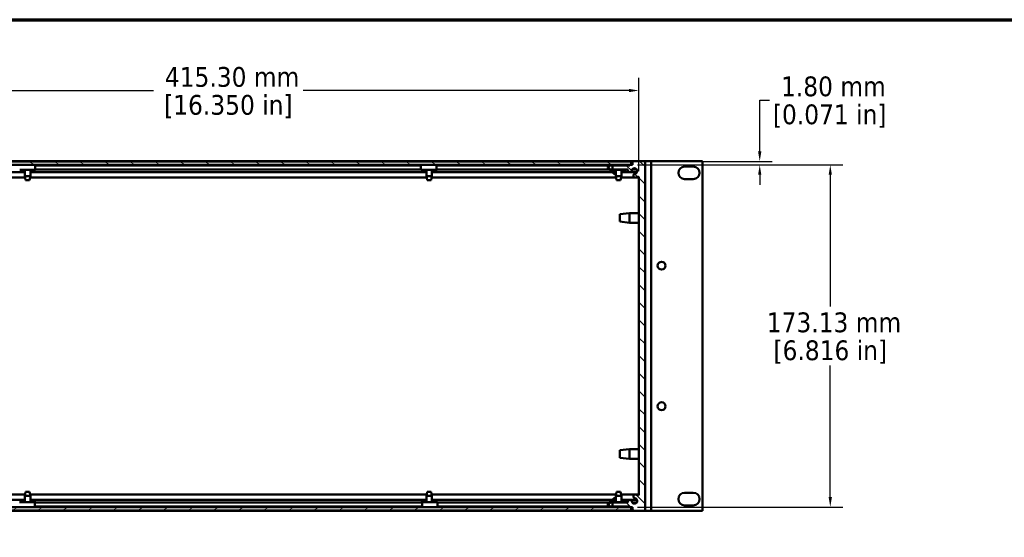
# Model space of a CAD drawing. Header units: millimetres. Extents: x 25 to 1702, y 51 to 1067.
# Tile 6 of 12: x 317 to 815, y 805 to 1067. Entities that reach past the tile are written whole.
import ezdxf

# ---------------------------------------------------------------- set-up
doc = ezdxf.new("R2010")
doc.units = ezdxf.units.MM
doc.header["$LTSCALE"] = 2
for name, color, linetype, lineweight in [('Border (ANSI)', 7, 'Continuous', 70), ('Dimension (ANSI)', 7, 'Continuous', 25), ('Hatch (ANSI)', 7, 'Continuous', 18), ('Visible (ANSI)', 7, 'Continuous', 50)]:
    doc.layers.add(name, color=color, linetype=linetype, lineweight=lineweight)
doc.styles.add('Note Text (ANSI)', font='tahoma.ttf')
doc.dimstyles.new('Default - mm (ANSI)', dxfattribs={"dimscale": 2, "dimtxt": 5, "dimasz": 2.5, "dimexe": 3.175, "dimexo": 1.6002, "dimgap": 0.8, "dimtad": 0, "dimtih": 1, "dimtoh": 1, "dimrnd": 1e-08, "dimzin": 0, "dimdsep": 46, "dimtxsty": 'Note Text (ANSI)', "dimcen": 0.09, "dimdle": 10, "dimclrd": 256, "dimclre": 256, "dimclrt": 256, "dimadec": 1, "dimazin": 0, "dimtfac": 0.6096, "dimtofl": 0, "dimtmove": 0, "dimatfit": 3, "dimldrblk": 'Filled-1', "dimfxl": 1, "dimtolj": 1, "dimtzin": 0, "dimlwd": -1, "dimlwe": -1, "dimarcsym": 0})

# ---------------------------------------------------------------- blocks, each defined once
blk = doc.blocks.new('Borders Default Border')
at = {"layer": 'Border (ANSI)', "flags": 128}
blk.add_lwpolyline([(12.7, 25.4), (12.7, 533.4), (850.9, 533.4), (850.9, 25.4), (12.7, 25.4)], dxfattribs=at)
blk = doc.blocks.new('*D19')
at = {"layer": 'Defpoints', "color": 0, "transparency": 16777216}
for p in [(629.76, 1030.95), (214.46, 986.95), (629.76, 986.95)]:
    blk.add_point(p, dxfattribs=at)
at = {"layer": 'Dimension (ANSI)', "transparency": 16777216}
for p, q in [((214.46, 990.15), (214.46, 1037.3)), ((629.76, 990.15), (629.76, 1037.3)), ((219.46, 1030.95), (384.24, 1030.95)), ((624.76, 1030.95), (459.98, 1030.95))]:
    blk.add_line(p, q, dxfattribs=at)
for points in [[(219.46, 1031.79), (219.46, 1030.12), (214.46, 1030.95)], [(624.76, 1031.79), (624.76, 1030.12), (629.76, 1030.95)]]:
    blk.add_solid(points, dxfattribs=at)
at = {"layer": 'Dimension (ANSI)', "transparency": 16777216, "char_height": 10, "attachment_point": 5, "style": 'Note Text (ANSI)'}
for s, insert in [('\\A1; 415.30 mm', (422.11, 1037.76)), ('\\A1;[16.350 in]', (422.11, 1022.81))]:
    blk.add_mtext(s, dxfattribs=dict(at, insert=insert))
blk = doc.blocks.new('Filled-1')
at = {"color": 0}
for p, q in [((0, 0), (-1, 0.333)), ((-1, 0.333), (-1, -0.333)), ((-1, 0), (0, 0)), ((-1, -0.333), (0, 0))]:
    blk.add_line(p, q, dxfattribs=at)
at = {"color": 0, "flags": 128}
blk.add_lwpolyline([(-1, -0.333), (0, 0), (-1, 0.333), (-1, -0.333)], dxfattribs=at)
at = {"color": 0}
blk.add_solid([(-1, -0.333), (0, 0), (-1, 0.333), (-1, -0.333)], dxfattribs=at)
blk = doc.blocks.new('*D20')
at = {"layer": 'Defpoints', "color": 0, "transparency": 16777216}
for p in [(625.84, 995.11), (625.84, 993.31), (690.97, 993.31)]:
    blk.add_point(p, dxfattribs=at)
at = {"layer": 'Dimension (ANSI)', "transparency": 16777216}
for p, q in [((690.97, 1000.11), (690.97, 1026.14)), ((690.97, 1026.14), (695.97, 1026.14)), ((629.04, 995.11), (697.32, 995.11)), ((629.04, 993.31), (697.32, 993.31)), ((690.97, 988.31), (690.97, 983.31))]:
    blk.add_line(p, q, dxfattribs=at)
for points in [[(690.14, 1000.11), (691.8, 1000.11), (690.97, 995.11)], [(690.14, 988.31), (691.8, 988.31), (690.97, 993.31)]]:
    blk.add_solid(points, dxfattribs=at)
at = {"layer": 'Dimension (ANSI)', "transparency": 16777216, "char_height": 10, "attachment_point": 5, "style": 'Note Text (ANSI)'}
for s, insert in [('\\A1; 1.80 mm', (726.37, 1032.97)), ('\\A1;[0.071 in]', (726.37, 1018))]:
    blk.add_mtext(s, dxfattribs=dict(at, insert=insert))
blk = doc.blocks.new('*D22')
at = {"layer": 'Defpoints', "color": 0, "transparency": 16777216}
for p in [(625.84, 993.31), (625.84, 820.18), (726.66, 820.18)]:
    blk.add_point(p, dxfattribs=at)
at = {"layer": 'Dimension (ANSI)', "transparency": 16777216}
for p, q in [((629.04, 993.31), (733.01, 993.31)), ((726.66, 988.31), (726.66, 921.69)), ((726.66, 825.18), (726.66, 891.79)), ((629.04, 820.18), (733.01, 820.18))]:
    blk.add_line(p, q, dxfattribs=at)
for points in [[(725.83, 988.31), (727.49, 988.31), (726.66, 993.31)], [(725.83, 825.18), (727.49, 825.18), (726.66, 820.18)]]:
    blk.add_solid(points, dxfattribs=at)
at = {"layer": 'Dimension (ANSI)', "transparency": 16777216, "char_height": 10, "attachment_point": 5, "style": 'Note Text (ANSI)'}
for s, insert in [('\\A1; 173.13 mm', (726.66, 913.55)), ('\\A1;[6.816 in]', (726.66, 898.6))]:
    blk.add_mtext(s, dxfattribs=dict(at, insert=insert))

msp = doc.modelspace()

# ---------------------------------------------------------------- hatches: boundary and pattern name
at = {"layer": 'Hatch (ANSI)'}
h = msp.add_hatch(dxfattribs=at)
h.set_pattern_fill('ANSI31', color=256, scale=50.8, angle=105, style=0)
h.set_pattern_definition([(150, (0, 0), (-3.175, -5.49926), [])])
h.paths.add_polyline_path([(218.3872, 995.1082), (218.3872, 993.4331), (218.3872, 993.3082), (218.9072, 993.3082), (625.3172, 993.3082), (625.8372, 993.3082), (625.8372, 993.4331), (625.8372, 995.1082)])
h = msp.add_hatch(dxfattribs=at)
h.set_pattern_fill('ANSI31', color=256, scale=50.8, angle=90, style=0)
h.set_pattern_definition([(135, (0, 0), (-4.490128, -4.490128), [])])
edge = h.paths.add_edge_path()
edge.add_line((626.5872, 820.0531), (626.5872, 818.2241))
edge.add_line((626.5872, 818.2241), (632.9372, 818.2241))
edge.add_line((632.9372, 818.2241), (632.9372, 995.2621))
edge.add_line((632.9372, 995.2621), (626.5872, 995.2621))
edge.add_line((626.5872, 995.2621), (626.5872, 993.4331))
edge.add_line((626.5872, 993.4331), (625.8372, 993.4331))
edge.add_line((625.8372, 993.4331), (625.3172, 993.4331))
edge.add_line((625.3172, 993.4331), (625.3172, 993.3082))
edge.add_line((625.3172, 993.3082), (625.3172, 993.0521))
edge.add_line((625.3172, 993.0521), (616.4272, 993.0521))
edge.add_line((616.4272, 993.0521), (616.4272, 991.0201))
edge.add_line((616.4272, 991.0201), (623.9259, 991.0201))
edge.add_ellipse((623.9259, 990.6391), major_axis=(0, 0.381), ratio=1, start_angle=267.543268, end_angle=360, ccw=False)
edge.add_ellipse((625.2709, 990.5814), major_axis=(-0.9643, 0.0414), ratio=1, start_angle=0, end_angle=173.339678)
edge.add_ellipse((627.6032, 990.2071), major_axis=(-1.3794, 0.2214), ratio=1, start_angle=108.234109, end_angle=360, ccw=False)
edge.add_ellipse((627.9775, 987.8748), major_axis=(-0.1529, 0.953), ratio=1, start_angle=0, end_angle=180)
edge.add_ellipse((627.6032, 990.2071), major_axis=(0.5272, -3.2854), ratio=1, start_angle=0, end_angle=19.532567)
edge.add_ellipse((629.3812, 986.9528), major_axis=(-0.1827, 0.3344), ratio=1, start_angle=241.350379, end_angle=360, ccw=False)
edge.add_line((629.7622, 986.9528), (629.7622, 826.5335))
edge.add_ellipse((629.3812, 826.5335), major_axis=(0.381, 0), ratio=1, start_angle=241.350379, end_angle=360, ccw=False)
edge.add_ellipse((627.6032, 823.2791), major_axis=(1.5953, 2.92), ratio=1, start_angle=0, end_angle=19.532567)
edge.add_ellipse((627.9775, 825.6115), major_axis=(0.1529, 0.953), ratio=1, start_angle=0, end_angle=180)
edge.add_ellipse((627.6032, 823.2791), major_axis=(0.2214, 1.3794), ratio=1, start_angle=108.234109, end_angle=360, ccw=False)
edge.add_ellipse((625.2709, 822.9048), major_axis=(0.953, 0.1529), ratio=1, start_angle=0, end_angle=173.339678)
edge.add_ellipse((623.9259, 822.8471), major_axis=(0.3806, 0.0163), ratio=1, start_angle=267.543268, end_angle=360, ccw=False)
edge.add_line((623.9259, 822.4661), (616.4272, 822.4661))
edge.add_line((616.4272, 822.4661), (616.4272, 820.4341))
edge.add_line((616.4272, 820.4341), (625.3172, 820.4341))
edge.add_line((625.3172, 820.4341), (625.3172, 820.178))
edge.add_line((625.3172, 820.178), (625.3172, 820.0531))
edge.add_line((625.3172, 820.0531), (625.8372, 820.0531))
edge.add_line((625.8372, 820.0531), (626.5872, 820.0531))
h = msp.add_hatch(dxfattribs=at)
h.set_pattern_fill('ANSI31', color=256, scale=50.8, angle=-15, style=0)
h.set_pattern_definition([(30, (0, 0), (-3.175, 5.49926), [])])
h.paths.add_polyline_path([(218.3872, 820.178), (218.3872, 820.0531), (218.3872, 818.378), (625.8372, 818.378), (625.8372, 820.0531), (625.8372, 820.178), (625.3172, 820.178), (218.9072, 820.178)])

# ---------------------------------------------------------------- linework, layer by layer
at = {"layer": 'Visible (ANSI)'}
for p, q in [((214.4622, 995.2751), (629.7622, 995.2751)), ((625.8372, 995.1082), (218.3872, 995.1082)), ((218.3872, 993.3082), (625.8372, 993.3082)), ((324.3898, 993.0651), (324.3739, 993.0651)), ((324.3898, 993.0651), (519.5766, 993.0651)), ((324.4996, 993.3082), (324.4996, 993.0651)), ((527.503, 993.0651), (527.4526, 993.0651)), ((527.503, 993.0651), (614.7051, 993.0651)), ((527.8141, 993.3082), (527.8141, 993.0651)), ((616.4272, 993.0521), (615.4768, 993.0521)), ((625.3172, 993.0521), (616.4272, 993.0521)), ((616.4272, 993.0521), (616.4272, 991.0201)), ((623.6267, 993.3082), (623.6267, 993.0521)), ((623.6267, 993.0651), (625.3172, 993.0651)), ((626.5872, 993.4331), (625.3172, 993.4331)), ((625.3172, 993.4331), (625.3172, 993.0521)), ((625.8372, 993.3082), (625.8372, 995.1082)), ((625.8372, 995.1082), (626.5872, 995.1082)), ((632.9372, 995.2621), (626.5872, 995.2621)), ((626.5872, 995.2621), (626.5872, 993.4331)), ((629.7622, 995.2621), (629.7622, 995.2751)), ((632.9372, 995.2717), (634.1122, 995.2717)), ((632.9372, 995.2717), (632.9372, 995.2621)), ((632.9372, 818.2241), (632.9372, 995.2621)), ((636.1122, 995.2717), (634.1122, 995.2717)), ((636.1122, 995.2717), (637.1122, 995.2717)), ((636.1122, 995.2717), (636.1122, 818.2337)), ((637.1122, 995.2717), (661.9416, 995.2717)), ((652.9772, 992.4777), (657.3472, 992.4777)), ((661.9416, 995.2717), (661.9416, 818.2337)), ((319.2427, 986.9226), (225.9568, 986.9226)), ((319.0898, 989.6292), (226.1096, 989.6292)), ((316.5249, 990.809), (324.3739, 990.809)), ((319.0898, 990.809), (319.0898, 987.6914)), ((319.0898, 987.6914), (321.9346, 987.6914)), ((319.5089, 985.5832), (319.0898, 987.6914)), ((321.5155, 985.5832), (321.9346, 987.6914)), ((522.4427, 986.9226), (321.7818, 986.9226)), ((321.9346, 990.809), (321.9346, 987.6914)), ((522.2898, 989.6292), (321.9346, 989.6292)), ((324.3739, 991.0651), (324.3898, 991.0651)), ((324.4996, 990.809), (324.3739, 990.809)), ((324.3898, 991.0331), (519.5786, 991.0331)), ((324.4996, 991.0331), (324.4996, 990.809)), ((519.6104, 990.809), (527.4526, 990.809)), ((522.2898, 990.809), (522.2898, 987.6914)), ((522.2898, 987.6914), (525.1346, 987.6914)), ((522.7089, 985.5832), (522.2898, 987.6914)), ((524.7155, 985.5832), (525.1346, 987.6914)), ((618.2677, 986.9226), (524.9818, 986.9226)), ((525.1346, 990.809), (525.1346, 987.6914)), ((618.1148, 989.6292), (525.1346, 989.6292)), ((527.4526, 991.0651), (527.503, 991.0651)), ((527.8141, 990.809), (527.4526, 990.809)), ((527.503, 991.0331), (614.7133, 991.0331)), ((527.8141, 991.0331), (527.8141, 990.809)), ((615.4478, 990.796), (615.4768, 990.796)), ((615.4768, 991.0521), (616.4272, 991.0521)), ((623.6267, 990.796), (615.4768, 990.796)), ((616.4272, 991.0201), (623.9259, 991.0201)), ((617.0622, 988.8612), (617.0622, 989.6292)), ((617.0622, 988.8612), (617.8244, 988.7774)), ((618.1148, 990.796), (618.1148, 987.6914)), ((618.1148, 987.6914), (620.9596, 987.6914)), ((618.5339, 985.5832), (618.1148, 987.6914)), ((620.5405, 985.5832), (620.9596, 987.6914)), ((627.8197, 986.9226), (620.8068, 986.9226)), ((620.9596, 990.796), (620.9596, 987.6914)), ((625.113, 989.6292), (620.9596, 989.6292)), ((623.6267, 991.0201), (623.6267, 990.796)), ((628.8751, 989.6292), (625.4288, 989.6292)), ((626.4766, 991.0331), (628.7299, 991.0331)), ((629.7622, 986.9226), (628.1355, 986.9226)), ((629.7622, 986.9528), (629.7622, 826.5335)), ((321.5155, 985.5832), (319.5089, 985.5832)), ((524.7155, 985.5832), (522.7089, 985.5832)), ((620.5405, 985.5832), (618.5339, 985.5832)), ((657.3472, 986.1277), (652.9772, 986.1277)), ((620.2372, 968.3477), (625.0124, 968.8811)), ((620.2372, 964.5885), (620.2372, 968.3477)), ((625.0124, 968.8811), (625.0124, 964.0551)), ((629.7622, 968.8811), (625.0124, 968.8811)), ((620.2372, 964.5885), (625.0124, 964.0551)), ((629.7622, 964.0551), (625.0124, 964.0551)), ((620.2372, 848.9169), (625.0124, 849.4503)), ((620.2372, 845.1577), (620.2372, 848.9169)), ((625.0124, 849.4503), (625.0124, 844.6243)), ((629.7622, 849.4503), (625.0124, 849.4503)), ((620.2372, 845.1577), (625.0124, 844.6243)), ((629.7622, 844.6243), (625.0124, 844.6243)), ((319.5089, 827.903), (319.0898, 825.7948)), ((319.5089, 827.903), (321.5155, 827.903)), ((321.5155, 827.903), (321.9346, 825.7948)), ((522.7089, 827.903), (522.2898, 825.7948)), ((522.7089, 827.903), (524.7155, 827.903)), ((524.7155, 827.903), (525.1346, 825.7948)), ((618.5339, 827.903), (618.1148, 825.7948)), ((618.5339, 827.903), (620.5405, 827.903)), ((620.5405, 827.903), (620.9596, 825.7948)), ((652.9772, 827.3777), (657.3472, 827.3777)), ((225.9516, 826.5897), (319.2479, 826.5897)), ((226.1096, 823.883), (319.0898, 823.883)), ((324.2402, 822.7032), (316.399, 822.7032)), ((321.9346, 825.7948), (319.0898, 825.7948)), ((319.0898, 822.7032), (319.0898, 825.7948)), ((321.7766, 826.5897), (522.4479, 826.5897)), ((321.9346, 822.7032), (321.9346, 825.7948)), ((321.9346, 823.883), (522.2898, 823.883)), ((324.2402, 822.7032), (324.6255, 822.7032)), ((324.2945, 822.4471), (324.2402, 822.4471)), ((324.2945, 822.4791), (519.9834, 822.4791)), ((324.6255, 822.7032), (324.6255, 822.4791)), ((519.5281, 822.4791), (519.5281, 822.7032)), ((519.5281, 822.7032), (520.0633, 822.7032)), ((520.0633, 822.4471), (519.9834, 822.4471)), ((527.8964, 822.7032), (520.0633, 822.7032)), ((525.1346, 825.7948), (522.2898, 825.7948)), ((522.2898, 822.7032), (522.2898, 825.7948)), ((524.9766, 826.5897), (618.2729, 826.5897)), ((525.1346, 822.7032), (525.1346, 825.7948)), ((525.1346, 823.883), (618.1148, 823.883)), ((527.9434, 822.4791), (614.6154, 822.4791)), ((615.6188, 822.6902), (615.3119, 822.6902)), ((615.6188, 822.6902), (623.7626, 822.6902)), ((616.4272, 822.4341), (615.6188, 822.4341)), ((623.9259, 822.4661), (616.4272, 822.4661)), ((616.4272, 822.4661), (616.4272, 820.4341)), ((617.0622, 824.625), (618.0609, 824.7348)), ((617.0622, 823.883), (617.0622, 824.625)), ((620.9596, 825.7948), (618.1148, 825.7948)), ((618.1148, 822.6902), (618.1148, 825.7948)), ((620.8016, 826.5897), (629.7622, 826.5897)), ((620.9596, 822.6902), (620.9596, 825.7948)), ((620.9596, 823.883), (628.863, 823.883)), ((623.7626, 822.6902), (623.7626, 822.4661)), ((623.7626, 822.4791), (624.0246, 822.4791)), ((626.458, 822.4791), (628.7485, 822.4791)), ((217.6372, 818.2371), (626.5872, 818.2371)), ((625.8372, 820.178), (218.3872, 820.178)), ((218.3872, 818.378), (625.8372, 818.378)), ((324.2402, 820.191), (316.399, 820.191)), ((319.0898, 820.178), (319.0898, 820.191)), ((321.9346, 820.178), (321.9346, 820.191)), ((324.2402, 820.4471), (324.2945, 820.4471)), ((324.6255, 820.191), (324.2402, 820.191)), ((324.2945, 820.4471), (519.9834, 820.4471)), ((324.6255, 820.4471), (324.6255, 820.191)), ((519.5281, 820.191), (519.5281, 820.4471)), ((520.0633, 820.191), (519.5281, 820.191)), ((519.9834, 820.4471), (520.0633, 820.4471)), ((527.8964, 820.191), (520.0633, 820.191)), ((522.2898, 820.178), (522.2898, 820.191)), ((525.1346, 820.178), (525.1346, 820.191)), ((527.9463, 820.4471), (614.5355, 820.4471)), ((615.4582, 820.4471), (616.4272, 820.4471)), ((615.6188, 820.4341), (616.4272, 820.4341)), ((616.4272, 820.4341), (625.3172, 820.4341)), ((623.7626, 820.4341), (623.7626, 820.178)), ((625.3172, 820.4341), (625.3172, 820.0531)), ((625.3172, 820.0531), (626.5872, 820.0531)), ((625.8372, 818.378), (625.8372, 820.178)), ((626.5872, 818.378), (625.8372, 818.378)), ((626.5872, 820.0531), (626.5872, 818.2241)), ((626.5872, 818.2241), (632.9372, 818.2241)), ((632.9372, 818.2337), (634.1122, 818.2337)), ((636.1122, 818.2337), (634.1122, 818.2337)), ((636.1122, 818.2337), (637.1122, 818.2337)), ((637.1122, 818.2337), (661.9416, 818.2337)), ((657.3472, 821.0277), (652.9772, 821.0277))]:
    msp.add_line(p, q, dxfattribs=at)
for centre in [(641.3192, 942.3127), (641.3192, 871.1927)]:
    msp.add_circle(centre, 1.9939, dxfattribs=at)
for centre, radius, start, end in [((627.6032, 990.2071), 1.397, 279.117054, 170.882946), ((652.9772, 989.3027), 3.175, 90, 270), ((657.3472, 989.3027), 3.175, 270, 90), ((623.9259, 990.6391), 0.381, 357.543268, 90), ((625.2709, 990.5814), 0.9652, 177.543268, 350.882946), ((627.9775, 987.8748), 0.9652, 99.117054, 279.117054), ((627.6032, 990.2071), 3.3274, 279.117054, 298.649621), ((629.3812, 986.9528), 0.381, 0, 118.649621), ((652.9772, 824.2027), 3.175, 90, 270), ((657.3472, 824.2027), 3.175, 270, 90), ((623.9259, 822.8471), 0.381, 270, 2.456732), ((625.2709, 822.9048), 0.9652, 9.117054, 182.456732), ((627.6032, 823.2791), 1.397, 189.117054, 80.882946), ((627.9775, 825.6115), 0.9652, 80.882946, 260.882946), ((627.6032, 823.2791), 3.3274, 61.350379, 80.882946), ((629.3812, 826.5335), 0.381, 241.350379, 0)]:
    msp.add_arc(centre, radius, start, end, dxfattribs=at)
for centre, major_axis, ratio, start_param, end_param in [((324.3739, 992.0651), (0, -1.2561), 0.01541894, 3.28558833, 6.28318532), ((324.3739, 992.0651), (0, 1), 0.01541894, 0, 3.14159265), ((519.6104, 992.0651), (0, 1.2561), 0.0443544, 0.14399566, 3.14159265), ((527.4526, 992.0651), (0, -1.2561), 0.0443544, 3.28558832, 6.28318531), ((527.4526, 992.0651), (0, 1), 0.0443544, 0, 3.14159265), ((615.4478, 992.0521), (0, 1.2561), 0.99999319, 0, 3.14159265), ((615.4768, 992.0521), (0, -1.2561), 0.99999319, 3.14159265, 6.28318531), ((615.4768, 992.0521), (0, 1), 0.99999319, 0, 3.14159265), ((324.2402, 821.4471), (0, -1.2561), 0.04726891, 3.14159265, 6.28318531), ((324.2402, 821.4471), (0, 1), 0.04726891, 0, 3.14159265), ((520.0633, 821.4471), (0, 1.2561), 0.06567285, 3.14159265, 6.28318531), ((520.0633, 821.4471), (0, -1), 0.06567285, 0, 3.14159265), ((527.8964, 821.4471), (0, -1.2561), 0.06567285, 0, 3.14159265), ((615.3119, 821.4341), (0, 1.2561), 0.9992352, 0, 3.14159265), ((615.6188, 821.4341), (0, -1.2561), 0.9992352, 3.14159265, 6.28318531), ((615.6188, 821.4341), (0, 1), 0.9992352, 0, 3.14159265)]:
    msp.add_ellipse(centre, major_axis=major_axis, ratio=ratio, start_param=start_param, end_param=end_param, dxfattribs=at)

# ---------------------------------------------------------------- block references
at = {"xscale": 2, "yscale": 2, "zscale": 2}
msp.add_blockref('Borders Default Border', (0, 0), dxfattribs=at)

# ---------------------------------------------------------------- dimensions: what is measured, and where the dimension line sits
at = {"layer": 'Dimension (ANSI)'}
dim = msp.add_linear_dim(base=(629.7622, 1030.9528), p1=(214.4622, 986.9528), p2=(629.7622, 986.9528), text=' <> mm\\X[16.350 in]', dimstyle='Default - mm (ANSI)', override={"dimgap": 0.8, "dimtih": 0, "dimtoh": 0, "dimdec": 2, "dimpost": '', "dimtol": 0, "dimlim": 0, "dimtp": 0, "dimtm": 0, "dimtdec": 2, "dimatfit": 1}, dxfattribs=at)
dim.commit()
dim.dimension.update_dxf_attribs({"geometry": '*D19', "text_midpoint": (422.1122, 1030.9528), "dimtype": 160})
for base, p1, p2, angle, text, picture, middle in [((690.9689, 993.3082), (625.8372, 995.1082), (625.8372, 993.3082), 90, ' <> mm\\X[0.071 in]', '*D20', (726.3735, 1026.1441)), ((726.6613, 820.178), (625.8372, 993.3082), (625.8372, 820.178), 270, ' <> mm\\X[6.816 in]', '*D22', (726.6613, 906.7431))]:
    dim = msp.add_linear_dim(base=base, p1=p1, p2=p2, angle=angle, text=text, dimstyle='Default - mm (ANSI)', override={"dimgap": 0.8, "dimdec": 2, "dimpost": '', "dimtol": 0, "dimlim": 0, "dimtp": 0, "dimtm": 0, "dimtdec": 2, "dimatfit": 1}, dxfattribs=at)
    dim.commit()
    dim.dimension.update_dxf_attribs({"geometry": picture, "text_midpoint": middle, "dimtype": 160})

doc.saveas('drawing.dxf')
